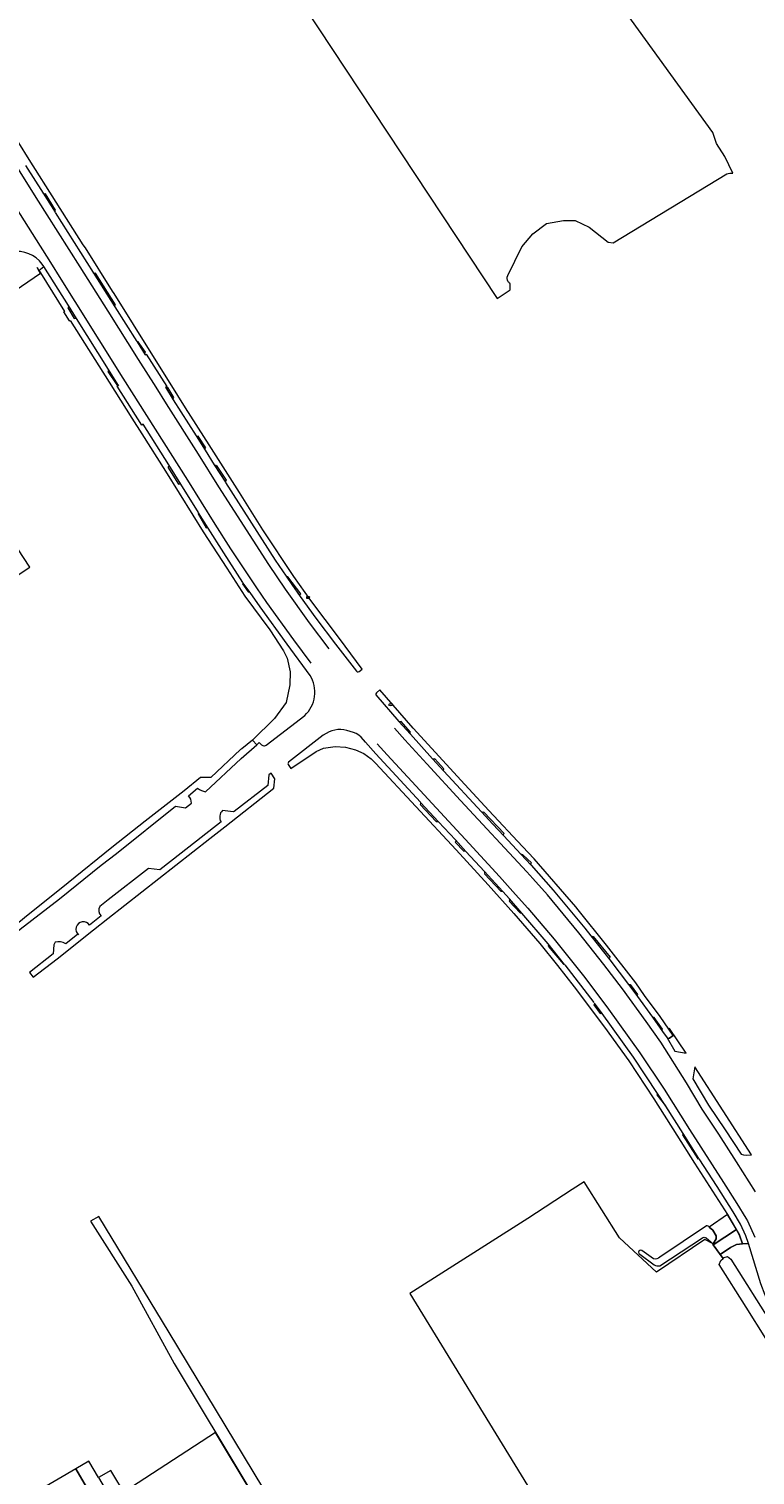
# Model space of a CAD drawing. Header units: metres. Extents: x 209813 to 223847, y 571801 to 587119.
# Tile 100 of 256: x 212356 to 212545, y 577468 to 577845. Entities that reach past the tile are written whole.
import ezdxf
from ezdxf.enums import TextEntityAlignment as Align

# ---------------------------------------------------------------- set-up
doc = ezdxf.new("R2010")
doc.units = ezdxf.units.M
for name, color, linetype, lineweight in [('B-RO-GR-GRAS-GV', 8, 'Continuous', 0), ('B-RO-IE-MEUBILAIR_WEGMEUBILAIR-S', 8, 'Continuous', 0), ('B-RO-KL-WATER_PUT-S', 8, 'Continuous', 0), ('B-RO-OG-TERREIN_CULTUURSCHEIDING-GV', 8, 'Continuous', 0), ('B-RO-OG-WATER_GREPPEL-GV', 8, 'Continuous', 0), ('B-RO-OG-WEG-GV', 8, 'Continuous', 0), ('B-RO-VH-ONVERHARD-GV', 8, 'Continuous', 0), ('B-RO-VH-VERHARDING_STRAATBAKSTEEN-GV', 8, 'Continuous', 0), ('B-RO-VH-VERHARDING_TEGEL-GV', 8, 'Continuous', 0), ('B-RO-VW-MARKERING-G', 8, 'Continuous', 0)]:
    doc.layers.add(name, color=color, linetype=linetype, lineweight=lineweight)
doc.styles.add('NLCS-ISO', font='txt')

# ---------------------------------------------------------------- blocks, each defined once
blk = doc.blocks.new('SKL-WATER_WATERLEIDINGPUT-SO')
at = {"color": 0, "linetype": 'ByBlock', "lineweight": 18}
blk.add_ellipse((0, 0), major_axis=(2.5, 0), ratio=0.54, dxfattribs=at)
at = {"color": 0, "linetype": 'ByBlock', "lineweight": 18, "style": 'NLCS-ISO'}
blk.add_text('wl', height=1.5, dxfattribs=at).set_placement((0, 0), align=Align.MIDDLE_CENTER)
blk = doc.blocks.new('SIE-WEG_BRIEVENBUS-SO')
at = {"color": 0, "linetype": 'ByBlock', "lineweight": 18}
for points in [[(2, -1), (2, 1), (-2, 1), (-2, -1)], [(-0.1, 0.2), (-0.1, 0.8), (-1.8, 0.8), (-1.8, 0.2)], [(0.1, 0.2), (0.1, 0.8), (1.8, 0.8), (1.8, 0.2)]]:
    blk.add_lwpolyline(points, close=True, dxfattribs=at)

msp = doc.modelspace()

# ---------------------------------------------------------------- linework, layer by layer
at = {"layer": 'B-RO-GR-GRAS-GV', "flags": 128}
for points in [[(212388.311, 577910.934), (212478.018, 577775.049), (212481.421, 577777.295), (212481.421, 577778.951)], [(212539.612, 577807.741), (212537.498, 577812.099), (212535.286, 577815.511), (212534.324, 577818.431), (212509.44, 577852.827)], [(212480.829, 577781.007), (212484.471, 577788.475), (212487.322, 577791.936), (212490.937, 577794.589), (212495.346, 577795.402), (212498.363, 577795.373), (212502.019, 577793.689), (212507.008, 577789.741), (212508.361, 577789.549), (212538.011, 577807.558)], [(212590.271, 577436.674), (212590.086, 577436.556), (212587.245, 577441.001), (212587.587, 577441.221), (212583.991, 577446.925), (212578.828, 577455.27), (212568.711, 577470.471), (212543.091, 577511.376), (212535.981, 577522.507), (212536.469, 577523.554), (212537.027, 577524.084), (212534.442, 577527.665), (212534.36, 577527.804), (212534.455, 577527.956), (212532.267, 577529.044), (212519.635, 577520.517), (212509.987, 577529.541), (212500.736, 577544.127), (212497.588, 577542.13), (212486.076, 577534.558), (212455.21, 577514.965), (212485.934, 577464.813), (212494.336, 577450.822), (212518.643, 577411.809)], [(212388.012, 577434.749), (212367.95, 577469.179), (212340.654, 577453.171)]]:
    msp.add_lwpolyline(points, dxfattribs=at)
at = {"layer": 'B-RO-GR-GRAS-GV'}
for points in [[(212538.011, 577807.558, -0.192174), (212539.612, 577807.741)], [(212480.872, 577779.401, -0.2670987), (212480.829, 577781.007)], [(212481.421, 577778.951, -0.0784118), (212480.872, 577779.401)]]:
    msp.add_lwpolyline(points, format="xyb", dxfattribs=at)
at = {"layer": 'B-RO-GR-GRAS-GV', "flags": 128}
for points in [[(212326.691, 577679.543), (212329.549, 577687.41), (212355.989, 577704.765), (212343.847, 577723.159), (212335.018, 577737.334), (212318.657, 577725.39), (212316.132, 577723.176), (212326.956, 577711.989), (212330.566, 577706.562), (212312.122, 577695.096), (212317.668, 577686.465)], [(212433.782, 577430.994), (212433.163, 577431.154), (212432.822, 577431.383), (212432.633, 577431.643), (212404.485, 577478.604), (212380.559, 577463.019), (212403.468, 577425.529), (212439.836, 577363.253), (212474.614, 577303.097), (212477.993, 577296.787), (212486.047, 577299.146), (212485.827, 577299.793), (212486.224, 577300.444), (212527.779, 577323.057), (212528.096, 577327.358), (212534.884, 577335.908), (212466.025, 577449.015), (212435.364, 577430.948), (212434.508, 577430.85)]]:
    msp.add_lwpolyline(points, close=True, dxfattribs=at)
at = {"layer": 'B-RO-OG-TERREIN_CULTUURSCHEIDING-GV', "flags": 128}
msp.add_lwpolyline([(212345.209, 577772.425), (212358.789, 577781.637), (212358.287, 577782.327), (212357.849, 577783.121)], dxfattribs=at)
at = {"layer": 'B-RO-OG-WATER_GREPPEL-GV', "flags": 128}
for points in [[(212433.97, 577435.886), (212392.361, 577504.762), (212373.983, 577535.079), (212371.794, 577533.846), (212382.581, 577516.922), (212393.659, 577496.665), (212432.633, 577431.643), (212432.822, 577431.383), (212433.163, 577431.154), (212434.508, 577430.85), (212435.364, 577430.948), (212468.38, 577450.403), (212466.565, 577453.351), (212436.721, 577435.211)], [(212532.708, 577532.643), (212520.504, 577524.426)], [(212532.584, 577529.558), (212534.455, 577527.956), (212535.244, 577529.215), (212535.247, 577530.06), (212534.343, 577531.564), (212533.442, 577532.341)], [(212520.485, 577522.234), (212531.637, 577529.527)], [(212515.251, 577525.246), (212518.996, 577522.445)], [(212518.855, 577524.041), (212515.843, 577526.196)], [(212474.614, 577303.097), (212439.836, 577363.253), (212403.468, 577425.529), (212381.231, 577461.91), (212377.088, 577468.741), (212373.906, 577466.875), (212391.42, 577437.211), (212471.263, 577301.767)]]:
    msp.add_lwpolyline(points, dxfattribs=at)
at = {"layer": 'B-RO-OG-WATER_GREPPEL-GV'}
for points in [[(212533.442, 577532.341, 0.1810615), (212532.708, 577532.643)], [(212531.637, 577529.527, -0.2715476), (212532.584, 577529.558)], [(212515.843, 577526.196, 1.0892037), (212515.251, 577525.246)], [(212520.504, 577524.426, -0.2669041), (212518.855, 577524.041)], [(212518.996, 577522.445, 0.1711501), (212520.485, 577522.234)]]:
    msp.add_lwpolyline(points, format="xyb", dxfattribs=at)
at = {"layer": 'B-RO-OG-WEG-GV', "flags": 128}
for points in [[(212524.477, 577578.28), (212527.37, 577577.741), (212523.014, 577584.222), (212522.839, 577584.112), (212523.986, 577582.356), (212523.079, 577581.708), (212522.929, 577581.661), (212522.772, 577581.653), (212522.617, 577581.685), (212522.476, 577581.755)], [(212529.68, 577574.176), (212529.147, 577571.061), (212533.255, 577564.186), (212537.604, 577557.755), (212541.757, 577551.373), (212542.357, 577551.235), (212543.213, 577551.137), (212544.5, 577551.252)], [(212534.442, 577527.665), (212540.575, 577531.66), (212538.152, 577535.628), (212533.442, 577532.341), (212534.343, 577531.564), (212535.247, 577530.06), (212535.244, 577529.215), (212534.36, 577527.804)]]:
    msp.add_lwpolyline(points, close=True, dxfattribs=at)
msp.add_lwpolyline([(212586.77, 577452.369), (212576.955, 577468.184), (212573.716, 577473.319), (212560.692, 577494.136), (212551.911, 577507.864), (212548.021, 577514.523), (212546.874, 577517.49), (212543.667, 577528.057), (212542.146, 577527.91), (212540.532, 577527.754), (212538.943, 577526.952), (212536.241, 577525.172), (212537.027, 577524.084), (212537.319, 577524.361), (212538.183, 577524.635), (212539.079, 577523.904), (212549.971, 577506.661), (212558.815, 577493.178), (212571.854, 577472.169), (212587.806, 577447.075)], dxfattribs=at)
at = {"layer": 'B-RO-VH-ONVERHARD-GV', "flags": 128}
msp.add_lwpolyline([(212373.906, 577466.875), (212371.377, 577471.188), (212367.95, 577469.179), (212388.012, 577434.749), (212408.015, 577402.206), (212443.575, 577340.61), (212470.562, 577292.509), (212466.175, 577290.992), (212469.257, 577290.243), (212468.468, 577286.746), (212477.422, 577291.546), (212476.908, 577292.413)], dxfattribs=at)
at = {"layer": 'B-RO-VH-VERHARDING_STRAATBAKSTEEN-GV', "flags": 128}
msp.add_lwpolyline([(212534.442, 577527.665), (212536.241, 577525.172), (212538.943, 577526.952), (212540.532, 577527.754), (212542.146, 577527.91), (212541.316, 577530.257), (212540.575, 577531.66)], close=True, dxfattribs=at)
at = {"layer": 'B-RO-VH-VERHARDING_TEGEL-GV', "flags": 128}
for points in [[(212426.55, 577697.156), (212430.669, 577691.496), (212435.824, 577684.679), (212441.324, 577677.588), (212441.499, 577677.477), (212441.726, 577677.464), (212441.949, 577677.546), (212442.745, 577678.14), (212436.82, 577686.112), (212429.397, 577696.066), (212424.946, 577702.367), (212416.855, 577714.524), (212410.754, 577724.351), (212402.823, 577736.736), (212396.652, 577746.466), (212392.655, 577752.929), (212387.235, 577761.5), (212383.058, 577768.239), (212378.014, 577776.279), (212377.549, 577776.908), (212370.474, 577788.214), (212369.921, 577789.027), (212355.788, 577811.362), (212347.594, 577824.392)], [(212354.851, 577809.777), (212359.409, 577802.515)], [(212362.598, 577797.471), (212372.521, 577781.775)], [(212357.849, 577783.121), (212358.287, 577782.327), (212359.656, 577783.34), (212359.195, 577784.022), (212358.465, 577784.868), (212357.626, 577785.607), (212356.695, 577786.225), (212355.688, 577786.712), (212354.625, 577787.057), (212353.525, 577787.255), (212352.408, 577787.302), (212351.85, 577787.269), (212350.746, 577787.088), (212349.678, 577786.76), (212348.664, 577786.29), (212347.723, 577785.686), (212347.285, 577785.338), (212346.254, 577784.368)], [(212358.287, 577782.327), (212358.741, 577781.713), (212365.055, 577771.643), (212364.79, 577771.51), (212366.281, 577769.136), (212366.511, 577769.294), (212376.651, 577753.153), (212382.64, 577743.722), (212385.218, 577739.613), (212391.372, 577729.926), (212398.538, 577718.368), (212401.279, 577714.033), (212407.411, 577704.511), (212412.121, 577697.245), (212418.693, 577688.378), (212422.257, 577682.974), (212423.188, 577681.036), (212423.965, 577677.433), (212423.919, 577674.072), (212422.939, 577669.445), (212419.878, 577665.23), (212414.1, 577659.574)], [(212366.05, 577773.19), (212359.656, 577783.34)], [(212376.486, 577756.498), (212368.201, 577769.749)], [(212378.191, 577772.805), (212383.873, 577763.758)], [(212386.058, 577760.262), (212386.396, 577760.476), (212391.738, 577752.022), (212391.4, 577751.808)], [(212392.236, 577731.563), (212385.548, 577742.133), (212385.21, 577741.92), (212378.815, 577752.074), (212379.154, 577752.288)], [(212393.426, 577748.55), (212399.407, 577739.107)], [(212401.75, 577735.408), (212404.139, 577731.582)], [(212404.376, 577731.398), (212404.139, 577731.582), (212407.045, 577727.021), (212407.044, 577727.209)], [(212404.376, 577731.398), (212404.676, 577731.413), (212407.267, 577727.498), (212407.123, 577727.378), (212407.044, 577727.209)], [(212400.006, 577719.11), (212395.447, 577726.487)], [(212407.103, 577726.883), (212420.086, 577706.605), (212422.882, 577702.466)], [(212411.616, 577700.791), (212406.676, 577708.511), (212402.588, 577714.977)], [(212413.529, 577698.205), (212411.611, 577700.684), (212411.5, 577700.464), (212412.986, 577698.338), (212413.248, 577698.343), (212413.397, 577698.292)], [(212415.231, 577658.34), (212415.896, 577658.938), (212416.281, 577658.516), (212416.443, 577658.37), (212416.629, 577658.255), (212416.832, 577658.176), (212417.046, 577658.134), (212417.264, 577658.132), (212417.479, 577658.169), (212417.684, 577658.245), (212427.758, 577666.006), (212428.259, 577666.519), (212428.715, 577667.072), (212429.122, 577667.662), (212429.477, 577668.285), (212429.778, 577668.936), (212430.023, 577669.61), (212430.209, 577670.302), (212430.336, 577671.008), (212430.402, 577671.722), (212430.406, 577672.439), (212430.35, 577673.154), (212430.234, 577673.861), (212430.057, 577674.556), (212429.822, 577675.234), (212429.538, 577675.869), (212429.183, 577676.516), (212423.178, 577684.668), (212416.14, 577694.447), (212413.529, 577698.205), (212413.397, 577698.292)], [(212521.234, 577583.484), (212522.476, 577581.755), (212522.617, 577581.685), (212522.772, 577581.653), (212522.929, 577581.661), (212523.079, 577581.708), (212523.986, 577582.356), (212520.581, 577587.333), (212516.542, 577592.86), (212514.208, 577596.124), (212506.55, 577605.988), (212499.174, 577615.271), (212498.565, 577616.057), (212487.666, 577628.536), (212484.623, 577631.802), (212475.843, 577641.179), (212469.543, 577647.984), (212456.062, 577662.699), (212447.379, 577672.74), (212446.502, 577671.995), (212446.353, 577671.673), (212446.356, 577671.435), (212452.317, 577664.445)], [(212457.982, 577643.407), (212446.303, 577656.037), (212443.683, 577659.039), (212442.491, 577660.374), (212441.897, 577660.897), (212441.218, 577661.312), (212440.492, 577661.626), (212438.776, 577662.125), (212438.018, 577662.287), (212437.222, 577662.348), (212436.45, 577662.333), (212435.655, 577662.225), (212434.875, 577662.011), (212434.163, 577661.736), (212432.585, 577660.889), (212423.56, 577653.828), (212423.425, 577653.595)], [(212455.36, 577661.113), (212461.149, 577654.732)], [(212401.888, 577646.114), (212411.135, 577654.759), (212415.231, 577658.34), (212414.1, 577659.574), (212411.378, 577657.307), (212411.019, 577657.107), (212403.285, 577649.869), (212400.532, 577649.824), (212396.281, 577646.376), (212386.075, 577638.379), (212377.358, 577631.502), (212365.971, 577622.31), (212354.596, 577613.127), (212352.571, 577611.453), (212340.635, 577601.863), (212339.853, 577599.149), (212337.096, 577596.959), (212321.578, 577584.551), (212317.671, 577581.456), (212318.084, 577581.467), (212319.45, 577581.692), (212321.069, 577582.232), (212321.662, 577582.472), (212322.522, 577582.983)], [(212423.436, 577653.188), (212424.145, 577652.201), (212430.72, 577656.651), (212432.711, 577657.531), (212435.721, 577657.895), (212438.4, 577657.772), (212441.055, 577657.089), (212443.215, 577656.132), (212445.127, 577654.664), (212446.224, 577653.587), (212467.304, 577630.924), (212475.718, 577621.778), (212482.383, 577614.254), (212489.148, 577606.469), (212493.808, 577600.687), (212498.162, 577595.147), (212506.071, 577584.537), (212512.381, 577575.762), (212518.927, 577565.823), (212524.986, 577556.319), (212529.588, 577549.057), (212538.152, 577535.628), (212541.316, 577530.257), (212542.146, 577527.91), (212543.667, 577528.057), (212542.989, 577530.005), (212541.608, 577533.074), (212539.658, 577536.308), (212535.486, 577542.93), (212530.829, 577550.194)], [(212362.612, 577606.792), (212362.222, 577606.088), (212362.028, 577603.745), (212355.873, 577598.901), (212356.862, 577597.648), (212363.129, 577602.475), (212372.613, 577610.006), (212376.371, 577612.95), (212402.991, 577633.912), (212406.893, 577636.895), (212419.741, 577647.058), (212419.925, 577649.469), (212419.028, 577650.932), (212418.436, 577650.504), (212418.111, 577647.765), (212409.314, 577640.908), (212409.037, 577640.893), (212406.277, 577641.209)], [(212464.07, 577651.5), (212473.937, 577640.835)], [(212397.369, 577645.046), (212399.764, 577647.043)], [(212346.841, 577602.199), (212347.626, 577602.819), (212347.626, 577605.443), (212353.468, 577610.16), (212363.682, 577618.138), (212374.58, 577626.896), (212378.592, 577629.99), (212394.026, 577642.371), (212396.623, 577641.893), (212398.158, 577643.111)], [(212405.905, 577638.25), (212395.454, 577630.07), (212389.939, 577625.738), (212387.005, 577626.064), (212376.455, 577617.874), (212374.21, 577616.077)], [(212467.117, 577633.501), (212462.725, 577638.265)], [(212479.749, 577634.592), (212484.221, 577629.782)], [(212469.862, 577630.524), (212467.117, 577633.501), (212467.195, 577633.364), (212467.214, 577633.13), (212467.088, 577632.888), (212469.345, 577630.592), (212469.575, 577630.643), (212469.729, 577630.609)], [(212474.781, 577624.784), (212474.805, 577624.943), (212474.788, 577625.103), (212474.731, 577625.253), (212469.862, 577630.524), (212469.729, 577630.609)], [(212486.904, 577626.897), (212492.674, 577620.424), (212500.915, 577610.437), (212502.466, 577608.446)], [(212474.781, 577624.784), (212474.718, 577624.636), (212479.012, 577620.083), (212479.328, 577620.112), (212479.508, 577620.022), (212474.731, 577625.253)], [(212481.215, 577618.139), (212479.508, 577620.022)], [(212368.753, 577611.708), (212368.727, 577611.687)], [(212374.56, 577613.681), (212371.59, 577611.269)], [(212491.354, 577606.342), (212484.503, 577614.378)], [(212368.512, 577608.847), (212365.331, 577606.344)], [(212502.77, 577608.286), (212502.466, 577608.446), (212507.443, 577602.155), (212507.335, 577602.567)], [(212502.77, 577608.286), (212503.09, 577608.312), (212507.512, 577602.848), (212507.4, 577602.713), (212507.335, 577602.567)], [(212503.403, 577590.99), (212495.752, 577600.873)], [(212507.443, 577602.155), (212512.361, 577595.767)], [(212514.696, 577592.601), (212518.604, 577587.229)], [(212519.951, 577567.261), (212513.609, 577576.697), (212505.458, 577588.147)], [(212526.616, 577556.766), (212522.098, 577563.971)]]:
    msp.add_lwpolyline(points, dxfattribs=at)
for points in [[(212359.409, 577802.515), (212362.547, 577797.599), (212362.536, 577797.781), (212362.589, 577797.956), (212362.699, 577798.102), (212360.046, 577802.377), (212359.878, 577802.321), (212359.702, 577802.328), (212359.539, 577802.395)], [(212378.357, 577773.391), (212373.115, 577781.635), (212372.957, 577781.586), (212372.792, 577781.594), (212372.64, 577781.66), (212372.521, 577781.775), (212378.191, 577772.805), (212378.149, 577773.133), (212378.265, 577773.325)], [(212366.05, 577773.19), (212366.107, 577772.863), (212365.914, 577772.593), (212367.589, 577769.82), (212367.749, 577769.903), (212368.065, 577769.867), (212368.201, 577769.749)], [(212386.184, 577760.977), (212384.292, 577763.683), (212384.004, 577763.697), (212386.058, 577760.262), (212385.977, 577760.432), (212385.968, 577760.707), (212386.062, 577760.879)], [(212376.486, 577756.498), (212376.509, 577756.179), (212376.332, 577755.955), (212378.698, 577752.473), (212379.022, 577752.419), (212379.154, 577752.288)], [(212392.016, 577751.718), (212391.839, 577751.642), (212391.685, 577751.639), (212391.539, 577751.688), (212391.4, 577751.808), (212393.426, 577748.55), (212393.379, 577748.879), (212393.575, 577749.147)], [(212399.955, 577739.039), (212399.669, 577738.976), (212399.407, 577739.107), (212401.75, 577735.408), (212401.693, 577735.717), (212401.767, 577735.88), (212401.901, 577735.996)], [(212395.447, 577726.487), (212392.236, 577731.563), (212392.3, 577731.295), (212392.2, 577731.037), (212392.046, 577730.912), (212394.83, 577726.494), (212394.976, 577726.574), (212395.14, 577726.601), (212395.303, 577726.571)], [(212402.029, 577715.072), (212402.313, 577715.149), (212402.469, 577715.094), (212402.588, 577714.977), (212400.028, 577718.985), (212399.922, 577718.725)], [(212424.418, 577700.242), (212426.55, 577697.156), (212426.503, 577697.328), (212426.518, 577697.506), (212426.593, 577697.668), (212426.719, 577697.794), (212423.391, 577702.288), (212423.148, 577702.284), (212422.935, 577702.404)], [(212452.943, 577664.444), (212452.67, 577664.35), (212452.317, 577664.445), (212455.36, 577661.113), (212455.297, 577661.374), (212455.319, 577661.536), (212455.428, 577661.703)], [(212461.149, 577654.732), (212464.07, 577651.5), (212464.01, 577651.676), (212464.002, 577651.839), (212464.124, 577652.125), (212461.78, 577654.721), (212461.597, 577654.622), (212461.348, 577654.619)], [(212462.107, 577638.286), (212462.444, 577638.361), (212462.725, 577638.265), (212458.048, 577643.306), (212458.09, 577643.07), (212458.047, 577642.915), (212457.953, 577642.785)], [(212476.92, 577637.634), (212479.749, 577634.592), (212479.68, 577634.789), (212479.701, 577635.021), (212479.819, 577635.225), (212474.555, 577640.803), (212474.407, 577640.715), (212474.097, 577640.725), (212473.937, 577640.835)], [(212486.904, 577626.897), (212486.802, 577627.162), (212486.849, 577627.369), (212486.97, 577627.544), (212484.725, 577629.65), (212484.475, 577629.625), (212484.221, 577629.782)], [(212484.503, 577614.378), (212481.215, 577618.139), (212481.285, 577617.982), (212481.298, 577617.811), (212481.253, 577617.645), (212481.154, 577617.504), (212484.062, 577614.492), (212484.384, 577614.454)], [(212491.371, 577605.763), (212495.361, 577601.018), (212495.642, 577600.967), (212491.354, 577606.342), (212491.45, 577606.031)], [(212514.696, 577592.601), (212514.677, 577592.911), (212514.789, 577593.107), (212512.896, 577595.719), (212512.73, 577595.681), (212512.361, 577595.767)], [(212504.968, 577588.125), (212505.21, 577588.201), (212505.458, 577588.147), (212503.448, 577590.86), (212503.413, 577590.545), (212503.31, 577590.394)], [(212518.604, 577587.229), (212521.234, 577583.484), (212521.157, 577583.801), (212521.247, 577584.067), (212519.063, 577587.105), (212518.863, 577587.088)], [(212519.951, 577567.261), (212519.913, 577567.041), (212519.737, 577566.85), (212521.972, 577564.017), (212522.098, 577563.971)], [(212526.616, 577556.766), (212526.563, 577556.561), (212526.401, 577556.424), (212530.455, 577550.208), (212530.706, 577550.221)]]:
    msp.add_lwpolyline(points, close=True, dxfattribs=at)
at = {"layer": 'B-RO-VH-VERHARDING_TEGEL-GV'}
for points in [[(212423.425, 577653.595, 0.1696098), (212423.436, 577653.188)], [(212398.158, 577643.111, 0.2373453), (212397.369, 577645.046)], [(212399.764, 577647.043, 0.1182108), (212401.888, 577646.114)], [(212406.277, 577641.209, 0.345325), (212405.905, 577638.25)], [(212374.21, 577616.077, 0.3355924), (212374.56, 577613.681)], [(212371.59, 577611.269, 1.139893), (212368.683, 577608.679)], [(212365.331, 577606.344, 0.2241406), (212362.612, 577606.792)]]:
    msp.add_lwpolyline(points, format="xyb", dxfattribs=at)
at = {"layer": 'B-RO-VW-MARKERING-G', "flags": 128}
for points in [[(212369.113, 577783.293), (212357.659, 577801.41), (212336.563, 577835.017), (212324.759, 577853.727), (212321.156, 577859.504), (212315.757, 577867.999)], [(212311.619, 577863.1), (212317.693, 577853.72), (212328.332, 577836.772), (212344.052, 577811.856), (212350.771, 577801.264), (212361.359, 577784.388), (212364.037, 577780.09)], [(212422.723, 577699.055), (212418.357, 577705.468), (212405.356, 577725.773), (212399.999, 577734.305), (212391.674, 577747.448), (212388.985, 577751.799), (212384.364, 577759.084), (212376.44, 577771.703), (212369.113, 577783.293)], [(212364.037, 577780.09), (212367.743, 577774.254), (212380.277, 577754.206), (212397.143, 577727.547), (212404.282, 577716.041), (212408.383, 577709.554), (212415.155, 577699.37), (212417.778, 577695.594)], [(212434.169, 577683.412), (212429.007, 577690.263), (212422.723, 577699.055)], [(212417.778, 577695.594), (212424.793, 577685.848), (212429.338, 577679.715)], [(212487.379, 577623.406), (212485.799, 577625.148), (212468.433, 577643.808), (212459.669, 577653.386), (212453.941, 577659.699), (212451.213, 577662.684)], [(212446.659, 577658.655), (212449.283, 577655.735), (212470.676, 577632.58), (212478.614, 577623.947), (212482.837, 577619.275)], [(212545.48, 577541.57), (212540.53, 577549.394), (212535.937, 577556.649), (212531.567, 577563.112), (212527.448, 577570.005), (212520.793, 577580.67), (212516.976, 577586.068), (212510.762, 577594.565), (212505.866, 577600.925), (212499.33, 577609.216), (212491.154, 577619.124), (212487.379, 577623.406)], [(212482.837, 577619.275), (212486.013, 577615.69), (212492.895, 577607.618), (212500.9, 577597.524), (212507.083, 577589.313), (212515.254, 577577.835), (212521.618, 577568.365), (212528.305, 577557.836), (212537.174, 577544.003), (212540.654, 577538.48)], [(212540.654, 577538.48), (212543.023, 577534.633), (212543.394, 577533.98), (212545.299, 577529.696)]]:
    msp.add_lwpolyline(points, dxfattribs=at)

# ---------------------------------------------------------------- block references
at = {"layer": 'B-RO-IE-MEUBILAIR_WEGMEUBILAIR-S', "xscale": 0.2, "yscale": 0.2, "zscale": 0.2}
msp.add_blockref('SIE-WEG_BRIEVENBUS-SO', (212428.642, 577696.875), dxfattribs=at)
at = {"layer": 'B-RO-KL-WATER_PUT-S', "xscale": 0.2, "yscale": 0.2, "zscale": 0.2}
msp.add_blockref('SKL-WATER_WATERLEIDINGPUT-SO', (212450.269, 577668.869), dxfattribs=at)

doc.saveas('drawing.dxf')
